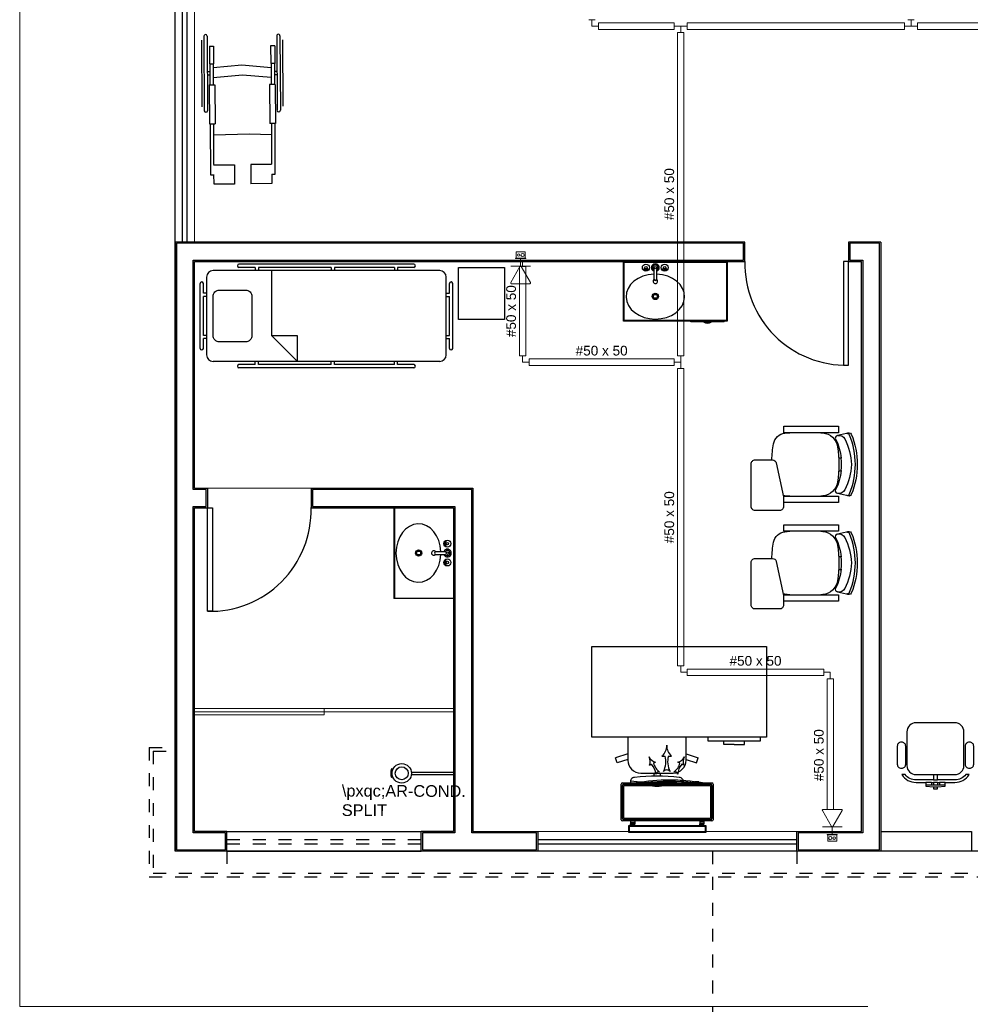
# Model space of a CAD drawing. Header units: feet. Extents: x 0 to 201, y 3 to 56.
# Tile 7 of 26: x 0.24 to 7.59, y 12.76 to 20.37. Entities that reach past the tile are written whole.
import ezdxf

# ---------------------------------------------------------------- set-up
doc = ezdxf.new("R2010")
doc.units = ezdxf.units.FT
doc.header["$LTSCALE"] = 0.1
doc.header["$MEASUREMENT"] = 0
doc.linetypes.add('HIDDEN', pattern=[0.9525, 0.635, -0.3175])
doc.layers.get('0').update_dxf_attribs({"color": 251})
for name, color, linetype, lineweight in [('0.1', 1, 'Continuous', 9), ('02', 2, 'Continuous', 20), ('CE-PT Dados', 7, 'Continuous', 5), ('IFC-Caixa de passagem-Contorno', 44, 'Continuous', 5), ('LO-Condutos', 1, 'Continuous', 5), ('LO-Conexões', 9, 'Continuous', 5), ('LO-Textos conduto', 7, 'Continuous', 5)]:
    doc.layers.add(name, color=color, linetype=linetype, lineweight=lineweight)
for name, color, linetype in [('1', 1, 'Continuous'), ('100_IMPIANTI', 251, 'Continuous'), ('AR-SAN', 1, 'Continuous'), ('JANELA', 3, 'Continuous'), ('MOBILARIO', 8, 'Continuous'), ('parede', 5, 'Continuous'), ('porta', 3, 'Continuous'), ('PROJEÇÃO', 6, 'HIDDEN')]:
    doc.layers.add(name, color=color, linetype=linetype)
doc.styles.add('Arial', font='arial.ttf')

msp = doc.modelspace()

# ---------------------------------------------------------------- linework, layer by layer
at = {"linetype": 'Continuous'}
for p, q in [((1.664, 20.2463), (1.667, 19.6704)), ((1.6891, 20.2464), (1.692, 19.6705)), ((2.2274, 20.2491), (2.2304, 19.6733)), ((2.2524, 20.2493), (2.2554, 19.6734)), ((1.6454, 20.2149), (1.6481, 19.7016)), ((1.7061, 20.1701), (1.7374, 20.1703)), ((1.7061, 20.1701), (1.7068, 20.0331)), ((1.7374, 20.1703), (1.7381, 20.0333)), ((2.2112, 20.1727), (2.1799, 20.1725)), ((2.1799, 20.1725), (2.1806, 20.0356)), ((2.2112, 20.1727), (2.2119, 20.0357)), ((2.2714, 20.2181), (2.274, 19.7048)), ((1.7068, 20.0331), (1.7381, 20.0333)), ((1.7099, 20.0331), (1.7107, 19.8693)), ((1.7349, 20.0333), (1.7358, 19.8694)), ((1.9567, 20.0219), (1.7351, 20.0005)), ((2.1839, 20.0028), (1.9567, 20.0219)), ((2.2119, 20.0357), (2.1806, 20.0356)), ((2.1837, 20.0356), (2.1846, 19.8717)), ((2.2088, 20.0357), (2.2096, 19.8719)), ((1.7102, 19.9711), (1.6905, 19.971)), ((1.7103, 19.946), (1.6906, 19.9459)), ((1.9626, 19.9452), (1.7355, 19.9238)), ((2.1843, 19.9261), (1.9626, 19.9452)), ((2.2288, 19.9737), (2.2091, 19.9736)), ((2.2289, 19.9487), (2.2092, 19.9486)), ((1.7045, 19.8693), (1.7483, 19.8695)), ((1.7045, 19.8693), (1.706, 19.5679)), ((1.7483, 19.8695), (1.7498, 19.5681)), ((2.2159, 19.8719), (2.1721, 19.8717)), ((2.1721, 19.8717), (2.1736, 19.5703)), ((2.2159, 19.8719), (2.2174, 19.5706)), ((1.706, 19.5679), (1.7498, 19.5681)), ((1.7123, 19.568), (1.7143, 19.1745)), ((1.7373, 19.5681), (1.7389, 19.2544)), ((2.2174, 19.5706), (2.1736, 19.5703)), ((2.1861, 19.5704), (2.1878, 19.2567)), ((2.2112, 19.5705), (2.2132, 19.1771)), ((2.0159, 19.4898), (1.7378, 19.482)), ((2.1866, 19.4844), (2.0159, 19.4898)), ((2.1878, 19.2547), (2.0274, 19.2539)), ((1.7389, 19.2524), (1.8993, 19.2533)), ((1.8993, 19.2533), (1.9001, 19.1033)), ((2.0274, 19.2539), (2.0281, 19.104)), ((2.1882, 19.1789), (2.1885, 19.1066)), ((1.7143, 19.1745), (1.7393, 19.1747)), ((1.7393, 19.1766), (1.7397, 19.1043)), ((1.7397, 19.1043), (1.9001, 19.1051)), ((2.1885, 19.1066), (2.0281, 19.1058)), ((2.2132, 19.1771), (2.1882, 19.177))]:
    msp.add_line(p, q, dxfattribs=at)
at = {"color": 251}
for p, q in [((6.5726, 16.9865), (6.5917, 16.9865)), ((6.5726, 16.8864), (6.5917, 16.8864)), ((6.5726, 16.2248), (6.5917, 16.2248)), ((6.5726, 16.1246), (6.5917, 16.1246))]:
    msp.add_line(p, q, dxfattribs=at)
for points in [[(6.5709, 17.2319), (6.5709, 17.1818), (6.1493, 17.1818), (6.1493, 17.2319)], [(6.5709, 16.6911), (6.5709, 16.641), (6.1493, 16.641), (6.1493, 16.6911)], [(6.5709, 16.4702), (6.5709, 16.4201), (6.1493, 16.4201), (6.1493, 16.4702)], [(6.5709, 15.9293), (6.5709, 15.8793), (6.1493, 15.8793), (6.1493, 15.9293)]]:
    msp.add_lwpolyline(points, close=True, dxfattribs=at)
for points in [[(6.0553, 16.9715, -0.036034), (6.0694, 17.0966), (6.0694, 17.0966, -0.328643), (6.156, 17.178), (6.156, 17.178), (6.1951, 17.1818), (6.1951, 17.1818)], [(6.435, 17.1818), (6.4503, 17.1804), (6.4503, 17.1804, -0.340817), (6.5631, 17.0736), (6.5631, 17.0736, -0.07931), (6.5631, 16.7993), (6.5631, 16.7993)], [(6.5917, 16.8888, -0.100785), (6.549, 16.7423), (6.549, 16.7423, 0.49505), (6.5625, 16.7134), (6.5625, 16.7134), (6.6336, 16.6978, 0.365963), (6.6564, 16.7098), (6.6564, 16.7098, 0.095384), (6.7018, 16.9364), (6.7018, 16.9364, 0.095384), (6.6564, 17.163), (6.6564, 17.163, 0.365963), (6.6336, 17.1751), (6.6336, 17.1751), (6.5625, 17.1595, 0.49505), (6.549, 17.1306), (6.549, 17.1306, -0.100785), (6.5917, 16.9841), (6.5917, 16.9841)], [(6.5653, 17.1601, -0.344642), (6.621, 17.1334), (6.621, 17.1334, -0.10805), (6.6712, 16.9364), (6.6712, 16.9364, -0.10805), (6.621, 16.7395), (6.621, 16.7395, -0.344642), (6.5653, 16.7128), (6.5653, 16.7128)], [(6.6354, 17.1754, -0.481357), (6.6703, 17.1697), (6.6703, 17.1697, -0.098103), (6.7156, 16.9364), (6.7156, 16.9364, -0.098103), (6.6703, 16.7031), (6.6703, 16.7031, -0.481357), (6.6354, 16.6975), (6.6354, 16.6975)], [(6.1467, 16.6109, -0.414214), (6.1167, 16.5809), (6.1167, 16.5809), (5.9264, 16.5809, -0.414214), (5.8963, 16.6109), (5.8963, 16.6109), (5.8963, 16.9414, -0.414214), (5.9264, 16.9715), (5.9264, 16.9715), (6.061, 16.9715, -0.354533), (6.0904, 16.9476), (6.0904, 16.9476), (6.1456, 16.6862, -0.052038), (6.1467, 16.6758), (6.1467, 16.6758), (6.1467, 16.6109)], [(6.5631, 16.7993, -0.340817), (6.4503, 16.6924), (6.4503, 16.6924), (6.435, 16.6911), (6.435, 16.6911)], [(6.1951, 16.6911), (6.156, 16.6949), (6.156, 16.6949, -0.032362), (6.1433, 16.6973), (6.1433, 16.6973)], [(6.0553, 16.2098, -0.036034), (6.0694, 16.3349), (6.0694, 16.3349, -0.328643), (6.156, 16.4162), (6.156, 16.4162), (6.1951, 16.4201), (6.1951, 16.4201)], [(6.435, 16.4201), (6.4503, 16.4187), (6.4503, 16.4187, -0.340817), (6.5631, 16.3119), (6.5631, 16.3119, -0.07931), (6.5631, 16.0375), (6.5631, 16.0375)], [(6.5917, 16.1271, -0.100785), (6.549, 15.9806), (6.549, 15.9806, 0.49505), (6.5625, 15.9517), (6.5625, 15.9517), (6.6336, 15.9361, 0.365963), (6.6564, 15.9481), (6.6564, 15.9481, 0.095384), (6.7018, 16.1747), (6.7018, 16.1747, 0.095384), (6.6564, 16.4013), (6.6564, 16.4013, 0.365963), (6.6336, 16.4133), (6.6336, 16.4133), (6.5625, 16.3977, 0.49505), (6.549, 16.3688), (6.549, 16.3688, -0.100785), (6.5917, 16.2223), (6.5917, 16.2223)], [(6.5653, 16.3984, -0.344642), (6.621, 16.3717), (6.621, 16.3717, -0.10805), (6.6712, 16.1747), (6.6712, 16.1747, -0.10805), (6.621, 15.9777), (6.621, 15.9777, -0.344642), (6.5653, 15.951), (6.5653, 15.951)], [(6.6354, 16.4137, -0.481357), (6.6703, 16.408), (6.6703, 16.408, -0.098103), (6.7156, 16.1747), (6.7156, 16.1747, -0.098103), (6.6703, 15.9414), (6.6703, 15.9414, -0.481357), (6.6354, 15.9357), (6.6354, 15.9357)], [(6.1467, 15.8492, -0.414214), (6.1167, 15.8192), (6.1167, 15.8192), (5.9264, 15.8192, -0.414214), (5.8963, 15.8492), (5.8963, 15.8492), (5.8963, 16.1797, -0.414214), (5.9264, 16.2098), (5.9264, 16.2098), (6.061, 16.2098, -0.354533), (6.0904, 16.1859), (6.0904, 16.1859), (6.1456, 15.9244, -0.052038), (6.1467, 15.9141), (6.1467, 15.9141), (6.1467, 15.8492)], [(6.5631, 16.0375, -0.340817), (6.4503, 15.9307), (6.4503, 15.9307), (6.435, 15.9293), (6.435, 15.9293)], [(6.1951, 15.9293), (6.156, 15.9332), (6.156, 15.9332, -0.032362), (6.1433, 15.9355), (6.1433, 15.9355)]]:
    msp.add_lwpolyline(points, format="xyb", dxfattribs=at)
at = {"linetype": 'Continuous'}
for centre, start, end in [((1.6766, 20.2463), 0.29452, 180.29452), ((2.2399, 20.2492), 0.29452, 180.29452), ((1.6795, 19.6704), 180.29452, 0.29452), ((2.2429, 19.6733), 180.29452, 0.29452)]:
    msp.add_arc(centre, 0.0125, start, end, dxfattribs=at)
at = {"color": 251}
for centre in [(6.098, 16.9364), (6.098, 16.1747)]:
    msp.add_arc(centre, 0.496, 354.48987, 5.51013, dxfattribs=at)
at = {"layer": '0.1', "color": 8}
for p, q in [((2.4928, 16.7524), (1.6915, 16.7524)), ((3.5944, 15.0498), (1.5914, 15.0498)), ((3.5944, 15.0248), (1.5914, 15.0248)), ((2.5929, 14.9998), (1.5914, 14.9998)), ((2.5929, 15.0498), (2.5929, 14.9998))]:
    msp.add_line(p, q, dxfattribs=at)
msp.add_lwpolyline([(6.7993, 12.7462), (0.2393, 12.7462), (0.2393, 27.7692)], dxfattribs=at)
at = {"layer": '02', "color": 8}
for p, q in [((1.4412, 18.6553), (1.4412, 20.6584)), ((1.5914, 18.6553), (1.5914, 20.6584)), ((4.2454, 14.0984), (6.2485, 14.0984)), ((4.2454, 13.9481), (6.2485, 13.9481))]:
    msp.add_line(p, q, dxfattribs=at)
at = {"layer": '1', "color": 8}
msp.add_line((3.5944, 15.9011), (3.1337, 15.9011), dxfattribs=at)
for centre, start, end in [((6.6291, 18.4851), 178.5312, 271.4688), ((1.7116, 16.5822), 268.5312, 1.4688)]:
    msp.add_arc(centre, 0.7814, start, end, dxfattribs=at)
at = {"layer": '100_IMPIANTI'}
for p, q in [((5.1107, 14.6113), (5.1262, 14.6195)), ((5.1417, 14.6277), (5.1572, 14.6359)), ((5.2057, 14.682), (5.2308, 14.682)), ((5.2558, 14.682), (5.2808, 14.682)), ((5.3449, 14.6277), (5.3294, 14.6359)), ((5.3758, 14.6113), (5.3604, 14.6195)), ((4.8914, 14.1905), (4.8914, 14.4644)), ((4.9014, 14.4744), (5.5925, 14.4744)), ((4.9115, 14.4644), (5.5825, 14.4644)), ((5.4593, 14.4844), (5.4593, 14.4836)), ((5.4919, 14.4844), (5.4593, 14.4844)), ((5.4919, 14.4844), (5.4919, 14.479)), ((5.6025, 14.4644), (5.6025, 14.1905)), ((4.9014, 14.2005), (4.9014, 14.4544)), ((4.9115, 14.2005), (4.9115, 14.4544)), ((4.9115, 14.4544), (5.5825, 14.4544)), ((5.5825, 14.4544), (5.5825, 14.2005)), ((5.5925, 14.4544), (5.5925, 14.2005)), ((5.5925, 14.1805), (4.9014, 14.1805)), ((5.5825, 14.2005), (4.9115, 14.2005)), ((5.5825, 14.1905), (4.9115, 14.1905)), ((4.9628, 14.1805), (4.9628, 14.1704)), ((4.9628, 14.1704), (4.9954, 14.1704)), ((4.9628, 14.1704), (4.9628, 14.1585)), ((4.9628, 14.1485), (4.9628, 14.1585)), ((4.9954, 14.1585), (4.9628, 14.1585)), ((4.9633, 14.1585), (4.9733, 14.1485)), ((4.9721, 14.1585), (4.9822, 14.1485)), ((4.981, 14.1585), (4.991, 14.1485)), ((4.9898, 14.1585), (4.9954, 14.1529)), ((4.9954, 14.1805), (4.9954, 14.1704)), ((4.9954, 14.1704), (4.9954, 14.1585)), ((4.9954, 14.1485), (4.9954, 14.1585)), ((5.4985, 14.1805), (5.4985, 14.1704)), ((5.5311, 14.1704), (5.4985, 14.1704)), ((5.4985, 14.1704), (5.4985, 14.1585)), ((5.4985, 14.1485), (5.4985, 14.1585)), ((5.5311, 14.1585), (5.4985, 14.1585)), ((5.499, 14.1585), (5.509, 14.1485)), ((5.5078, 14.1585), (5.5179, 14.1485)), ((5.5167, 14.1585), (5.5267, 14.1485)), ((5.5256, 14.1585), (5.5311, 14.1529)), ((5.5311, 14.1805), (5.5311, 14.1704)), ((5.5311, 14.1704), (5.5311, 14.1585)), ((5.5311, 14.1485), (5.5311, 14.1585)), ((5.5474, 14.1434), (4.9465, 14.1434)), ((4.9465, 14.1434), (4.9465, 14.0934)), ((4.9465, 14.0934), (5.5474, 14.0934)), ((5.5424, 14.1384), (4.9515, 14.1384)), ((4.9515, 14.1384), (4.9515, 14.0984)), ((4.9515, 14.0984), (5.5424, 14.0984)), ((4.9628, 14.1501), (4.9644, 14.1485)), ((5.4985, 14.1501), (5.5002, 14.1485)), ((5.5424, 14.0984), (5.5424, 14.1384)), ((5.5474, 14.0934), (5.5474, 14.1434))]:
    msp.add_line(p, q, dxfattribs=at)
for centre, radius, start, end in [((5.1403, 14.7617), 0.1031, 309.41705, 2.30591), ((5.3463, 14.7617), 0.1031, 177.69409, 230.58295), ((5.1716, 14.7067), 0.0722, 205.62342, 258.51228), ((5.0441, 14.6391), 0.0722, 337.34638, 30.23524), ((5.0418, 14.5409), 0.1154, 0.78087, 42.96349), ((5.2542, 14.6535), 0.1154, 192.89518, 235.07779), ((5.0716, 14.6393), 0.1648, 332.85154, 15.03415), ((5.415, 14.6393), 0.1648, 164.96585, 207.14846), ((5.2324, 14.6535), 0.1154, 304.92221, 347.10482), ((5.315, 14.7067), 0.0722, 281.48772, 334.37658), ((5.4448, 14.5409), 0.1154, 137.03651, 179.21913), ((5.4425, 14.6391), 0.0722, 149.76476, 202.65362), ((5.1803, 14.5363), 0.0239, 70.80052, 165.05815), ((5.2433, 14.5408), 0.0342, 42.87119, 137.12881), ((5.3063, 14.5363), 0.0239, 14.94185, 109.19948), ((4.9014, 14.4644), 0.01, 90, 180), ((4.9115, 14.4544), 0.01, 90, 180), ((5.2633, 12.9965), 1.5, 80.15678, 99.84322), ((5.2633, 12.9965), 1.4899, 82.7035, 97.2965), ((5.5825, 14.4544), 0.01, 0, 90), ((5.5925, 14.4644), 0.01, 360, 90), ((4.9014, 14.1905), 0.01, 180, 270), ((4.9115, 14.2005), 0.01, 180, 270), ((5.5825, 14.2005), 0.01, 270, 0), ((5.5925, 14.1905), 0.01, 270, 0)]:
    msp.add_arc(centre, radius, start, end, dxfattribs=at)
at = {"layer": 'AR-SAN', "color": 8}
for p, q in [((4.9097, 18.0444), (4.9097, 18.5051)), ((4.9097, 18.5051), (5.7109, 18.5051)), ((4.9147, 18.0494), (4.9147, 18.5001)), ((4.9147, 18.5001), (5.7059, 18.5001)), ((5.7059, 18.5001), (5.7059, 18.0494)), ((5.7109, 18.5051), (5.7109, 18.0444)), ((5.7109, 18.0444), (4.9097, 18.0444)), ((5.7059, 18.0494), (4.9147, 18.0494)), ((5.4296, 18.0374), (5.4296, 18.0444)), ((5.5267, 18.0374), (5.4296, 18.0374)), ((5.5365, 18.0374), (5.5267, 18.0374)), ((5.5798, 18.0374), (5.5365, 18.0374)), ((5.5896, 18.0374), (5.5798, 18.0374)), ((5.6867, 18.0374), (5.5896, 18.0374)), ((5.6867, 18.0374), (5.6867, 18.0444)), ((3.1337, 16.6022), (3.1337, 15.9011)), ((3.1387, 16.6022), (3.1387, 15.9011))]:
    msp.add_line(p, q, dxfattribs=at)
at = {"layer": 'AR-SAN', "color": 8, "ltscale": 0.02}
for p, q in [((3.1248, 14.5786), (3.1155, 14.5825)), ((3.2674, 14.5591), (3.5944, 14.5591)), ((3.2674, 14.539), (3.5944, 14.539)), ((3.5944, 14.5591), (3.5944, 14.539)), ((3.1248, 14.5196), (3.1155, 14.5156))]:
    msp.add_line(p, q, dxfattribs=at)
for radius in [0.0751, 0.0501]:
    msp.add_circle((3.1938, 14.5491), radius, dxfattribs=at)
at = {"layer": 'AR-SAN', "color": 8}
for radius, start, end in [(0.0543, 234.65024, 305.34976), (0.0493, 243.95602, 296.04398)]:
    msp.add_arc((5.5581, 18.0817), radius, start, end, dxfattribs=at)
at = {"layer": 'AR-SAN', "color": 8, "ltscale": 0.02}
msp.add_arc((3.1938, 14.5491), 0.0851, 156.8782, 203.1218, dxfattribs=at)
at = {"layer": 'CE-PT Dados', "color": 3}
for p, q in [((4.1133, 18.468), (4.1133, 18.5283)), ((4.0373, 18.3424), (4.1081, 18.465)), ((4.1133, 18.468), (4.0377, 18.468)), ((4.1133, 18.468), (4.1889, 18.468)), ((4.1185, 18.465), (4.1893, 18.3423)), ((4.1841, 18.3333), (4.0425, 18.3334)), ((6.5178, 14.1385), (6.447, 14.2612)), ((6.4522, 14.2702), (6.5938, 14.2701)), ((6.599, 14.2611), (6.5282, 14.1385)), ((6.523, 14.1355), (6.4474, 14.1355)), ((6.523, 14.1355), (6.523, 14.0752)), ((6.523, 14.1355), (6.5986, 14.1355))]:
    msp.add_line(p, q, dxfattribs=at)
for points in [[(4.1185, 18.465), (4.1181, 18.4656), (4.1176, 18.4661), (4.1171, 18.4666), (4.1166, 18.467), (4.116, 18.4674), (4.1153, 18.4676), (4.1147, 18.4678), (4.114, 18.468), (4.1133, 18.468), (4.1126, 18.468), (4.1119, 18.4678), (4.1112, 18.4676), (4.1106, 18.4674), (4.11, 18.467), (4.1094, 18.4666), (4.1089, 18.4661), (4.1085, 18.4656), (4.1081, 18.465)], [(4.0373, 18.3424), (4.037, 18.3418), (4.0367, 18.3411), (4.0366, 18.3404), (4.0365, 18.3397), (4.0365, 18.339), (4.0366, 18.3383), (4.0367, 18.3377), (4.037, 18.337), (4.0373, 18.3364), (4.0377, 18.3358), (4.0381, 18.3353), (4.0386, 18.3348), (4.0392, 18.3344), (4.0398, 18.334), (4.0404, 18.3337), (4.0411, 18.3335), (4.0418, 18.3334), (4.0425, 18.3334)], [(4.1841, 18.3333), (4.1848, 18.3333), (4.1855, 18.3335), (4.1862, 18.3337), (4.1868, 18.3339), (4.1874, 18.3343), (4.188, 18.3347), (4.1885, 18.3352), (4.1889, 18.3357), (4.1893, 18.3363), (4.1896, 18.3369), (4.1899, 18.3376), (4.19, 18.3383), (4.1901, 18.339), (4.1901, 18.3397), (4.19, 18.3403), (4.1899, 18.341), (4.1896, 18.3417), (4.1893, 18.3423)], [(6.4522, 14.2702), (6.4515, 14.2701), (6.4508, 14.27), (6.4502, 14.2698), (6.4495, 14.2695), (6.4489, 14.2692), (6.4484, 14.2688), (6.4478, 14.2683), (6.4474, 14.2678), (6.447, 14.2672), (6.4467, 14.2665), (6.4465, 14.2659), (6.4463, 14.2652), (6.4462, 14.2645), (6.4462, 14.2638), (6.4463, 14.2631), (6.4465, 14.2625), (6.4467, 14.2618), (6.447, 14.2612)], [(6.599, 14.2611), (6.5993, 14.2617), (6.5996, 14.2624), (6.5997, 14.2631), (6.5998, 14.2638), (6.5998, 14.2645), (6.5997, 14.2651), (6.5996, 14.2658), (6.5993, 14.2665), (6.599, 14.2671), (6.5986, 14.2677), (6.5982, 14.2682), (6.5977, 14.2687), (6.5971, 14.2691), (6.5965, 14.2695), (6.5959, 14.2697), (6.5952, 14.2699), (6.5945, 14.2701), (6.5938, 14.2701)], [(6.5178, 14.1385), (6.5182, 14.1379), (6.5187, 14.1374), (6.5192, 14.1369), (6.5197, 14.1365), (6.5203, 14.1361), (6.521, 14.1358), (6.5217, 14.1356), (6.5223, 14.1355), (6.523, 14.1355), (6.5237, 14.1355), (6.5244, 14.1356), (6.5251, 14.1358), (6.5257, 14.1361), (6.5263, 14.1365), (6.5269, 14.1369), (6.5274, 14.1374), (6.5279, 14.1379), (6.5282, 14.1385)]]:
    msp.add_lwpolyline(points, dxfattribs=at)
at = {"layer": 'Defpoints', "color": 8}
msp.add_lwpolyline([(1.4412, 39.7877), (14.9918, 39.7877), (14.9918, 28.3702), (9.0528, 28.3702), (9.0528, 25.3656), (33.0194, 25.3656), (33.0191, 13.948), (1.4412, 13.948), (1.4412, 25.3656), (6.7493, 25.3656), (6.7493, 28.3702), (1.4412, 28.3702)], close=True, dxfattribs=at)
at = {"layer": 'IFC-Caixa de passagem-Contorno', "color": 4}
for p, q in [((4.0783, 18.5313), (4.0783, 18.5788)), ((4.0783, 18.5788), (4.1483, 18.5788)), ((4.1483, 18.5313), (4.1483, 18.5788)), ((4.0743, 18.5313), (4.1523, 18.5313)), ((4.0743, 18.5283), (4.0743, 18.5313)), ((4.0743, 18.5283), (4.1523, 18.5283)), ((4.1523, 18.5283), (4.1523, 18.5313)), ((6.562, 14.0752), (6.484, 14.0752)), ((6.484, 14.0752), (6.484, 14.0722)), ((6.562, 14.0722), (6.484, 14.0722)), ((6.488, 14.0722), (6.488, 14.0247)), ((6.558, 14.0247), (6.488, 14.0247)), ((6.558, 14.0722), (6.558, 14.0247)), ((6.562, 14.0752), (6.562, 14.0722))]:
    msp.add_line(p, q, dxfattribs=at)
for centre, radius in [((4.0983, 18.5551), 0.00995), ((4.1283, 18.5551), 0.0125), ((6.508, 14.0484), 0.0125), ((6.538, 14.0484), 0.00995)]:
    msp.add_circle(centre, radius, dxfattribs=at)
at = {"layer": 'JANELA', "color": 8}
for points in [[(1.5814, 18.5151), (5.8379, 18.5151), (5.8379, 18.6453), (1.4512, 18.6453), (1.4512, 13.9582), (1.8318, 13.9582), (1.8318, 14.0884), (1.5814, 14.0884), (1.5814, 16.6122), (1.6815, 16.6122), (1.6815, 16.7424), (1.5814, 16.7424)], [(6.8895, 18.6453), (6.6591, 18.6453), (6.6591, 18.5151), (6.7593, 18.5151), (6.7593, 14.0884), (6.2585, 14.0884), (6.2585, 13.9582), (6.8895, 13.9582)], [(3.7347, 16.7424), (2.5028, 16.7424), (2.5028, 16.6122), (3.6045, 16.6122), (3.6045, 14.0884), (3.3541, 14.0884), (3.3541, 13.9582), (4.2354, 13.9582), (4.2354, 14.0884), (3.7347, 14.0884)]]:
    msp.add_lwpolyline(points, close=True, dxfattribs=at)
at = {"layer": 'LO-Condutos', "linetype": 'Continuous'}
for p, q in [((4.7146, 20.3488), (5.3013, 20.3488)), ((7.0824, 20.3488), (5.4013, 20.3488)), ((12.1184, 20.3488), (7.1824, 20.3488)), ((4.7146, 20.2988), (5.3013, 20.2988)), ((5.3263, 20.2738), (5.3263, 17.7769)), ((5.3763, 20.2738), (5.3763, 17.7769)), ((7.0824, 20.2988), (5.4013, 20.2988)), ((12.1184, 20.2988), (7.1824, 20.2988)), ((4.1033, 17.7769), (4.1033, 18.4651)), ((4.1533, 17.7769), (4.1533, 18.4651)), ((5.3013, 17.7519), (4.1783, 17.7519)), ((5.3013, 17.7019), (4.1783, 17.7019)), ((5.3263, 15.3795), (5.3263, 17.6769)), ((5.3763, 15.3795), (5.3763, 17.6769)), ((6.4581, 15.3545), (5.4013, 15.3545)), ((6.4581, 15.3045), (5.4013, 15.3045)), ((6.483, 14.2702), (6.483, 15.2795)), ((6.533, 14.2701), (6.533, 15.2795))]:
    msp.add_line(p, q, dxfattribs=at)
at = {"layer": 'LO-Conexões', "color": 3}
for p, q in [((4.6396, 20.3738), (4.6896, 20.3738)), ((4.6646, 20.3238), (4.6646, 20.3738)), ((4.6646, 20.3238), (4.7146, 20.3238)), ((4.7146, 20.3488), (4.7146, 20.2988)), ((5.3013, 20.2988), (5.3013, 20.3488)), ((5.3513, 20.3238), (5.3013, 20.3238)), ((5.3513, 20.3238), (5.3513, 20.2738)), ((5.3513, 20.3238), (5.4013, 20.3238)), ((5.4013, 20.3488), (5.4013, 20.2988)), ((7.0824, 20.2988), (7.0824, 20.3488)), ((7.1324, 20.3238), (7.0824, 20.3238)), ((7.1074, 20.3738), (7.1574, 20.3738)), ((7.1324, 20.3238), (7.1324, 20.3738)), ((7.1324, 20.3238), (7.1824, 20.3238)), ((7.1824, 20.3488), (7.1824, 20.2988)), ((5.3763, 20.2738), (5.3263, 20.2738)), ((4.1283, 18.5151), (4.1283, 18.4651)), ((4.1533, 18.4651), (4.1033, 18.4651)), ((4.1033, 17.7769), (4.1533, 17.7769)), ((4.1283, 17.7269), (4.1283, 17.7769)), ((4.1783, 17.7519), (4.1783, 17.7019)), ((5.3013, 17.7019), (5.3013, 17.7519)), ((5.3263, 17.7769), (5.3763, 17.7769)), ((5.3513, 17.7269), (5.3513, 17.7769)), ((4.1283, 17.7269), (4.1783, 17.7269)), ((5.3513, 17.7269), (5.3013, 17.7269)), ((5.3763, 17.6769), (5.3263, 17.6769)), ((5.3513, 17.7269), (5.3513, 17.6769)), ((5.3263, 15.3795), (5.3763, 15.3795)), ((5.3513, 15.3295), (5.3513, 15.3795)), ((5.3513, 15.3295), (5.4013, 15.3295)), ((5.4013, 15.3545), (5.4013, 15.3045)), ((6.458, 15.3045), (6.458, 15.3545)), ((6.508, 15.3295), (6.458, 15.3295)), ((6.508, 15.3295), (6.508, 15.2795)), ((6.533, 15.2795), (6.483, 15.2795))]:
    msp.add_line(p, q, dxfattribs=at)
at = {"layer": 'MOBILARIO', "color": 8}
for p, q in [((3.4877, 18.4343), (1.735, 18.4343)), ((3.2874, 18.4844), (1.9353, 18.4844)), ((2.0605, 18.4594), (1.9353, 18.4594)), ((2.0605, 18.4594), (2.0605, 18.4343)), ((2.6489, 18.4594), (2.0856, 18.4594)), ((2.0856, 18.4594), (2.0856, 18.4343)), ((2.1857, 18.4343), (2.1857, 17.9336)), ((2.6489, 18.4594), (2.6489, 18.4343)), ((3.1372, 18.4594), (2.674, 18.4594)), ((2.674, 18.4594), (2.674, 18.4343)), ((3.1372, 18.4594), (3.1372, 18.4343)), ((3.2874, 18.4594), (3.1622, 18.4594)), ((3.1622, 18.4594), (3.1622, 18.4343)), ((1.6849, 18.3843), (1.6849, 17.7833)), ((3.5378, 17.7833), (3.5378, 18.3843)), ((1.6349, 17.8334), (1.6349, 18.3342)), ((1.6599, 18.2591), (1.6599, 18.3342)), ((3.5628, 18.2591), (3.5628, 18.3342)), ((3.5878, 17.8334), (3.5878, 18.3342)), ((1.6849, 18.2591), (1.6599, 18.2591)), ((1.6599, 17.9336), (1.6599, 18.234)), ((1.6849, 18.234), (1.6599, 18.234)), ((3.5378, 18.2591), (3.5628, 18.2591)), ((3.5378, 18.234), (3.5628, 18.234)), ((3.5628, 17.9336), (3.5628, 18.234)), ((1.6849, 17.9336), (1.6599, 17.9336)), ((1.6599, 17.8334), (1.6599, 17.9085)), ((1.6849, 17.9085), (1.6599, 17.9085)), ((2.1857, 17.9336), (2.386, 17.7333)), ((2.1857, 17.9336), (2.386, 17.9336)), ((2.386, 17.9336), (2.386, 17.7333)), ((3.5378, 17.9336), (3.5628, 17.9336)), ((3.5378, 17.9085), (3.5628, 17.9085)), ((3.5628, 17.8334), (3.5628, 17.9085)), ((1.735, 17.7333), (3.4877, 17.7333)), ((2.0605, 17.7082), (2.0605, 17.7333)), ((2.0856, 17.7082), (2.0856, 17.7333)), ((2.6489, 17.7082), (2.6489, 17.7333)), ((2.674, 17.7082), (2.674, 17.7333)), ((3.1372, 17.7082), (3.1372, 17.7333)), ((3.1622, 17.7082), (3.1622, 17.7333)), ((2.0605, 17.7082), (1.9353, 17.7082)), ((3.2874, 17.6832), (1.9353, 17.6832)), ((2.6489, 17.7082), (2.0856, 17.7082)), ((3.1372, 17.7082), (2.674, 17.7082)), ((3.2874, 17.7082), (3.1622, 17.7082)), ((4.942, 14.8275), (4.942, 14.6506)), ((5.3927, 14.6506), (5.3927, 14.8275)), ((5.5644, 14.7975), (5.5644, 14.8275)), ((5.965, 14.7975), (5.5644, 14.7975)), ((5.6846, 14.7725), (5.6846, 14.7975)), ((5.7647, 14.7725), (5.6846, 14.7725)), ((5.7647, 14.7725), (5.8449, 14.7725)), ((5.8449, 14.7725), (5.8449, 14.7975)), ((5.965, 14.8275), (5.965, 14.7975)), ((4.942, 14.6986), (4.8479, 14.668)), ((5.3927, 14.6986), (5.4868, 14.668)), ((4.8603, 14.6299), (4.8479, 14.668)), ((4.942, 14.6565), (4.8603, 14.6299)), ((5.3927, 14.6565), (5.4744, 14.6299)), ((5.4729, 14.6304), (5.4853, 14.6685)), ((5.0422, 14.5504), (5.2925, 14.5504)), ((5.1423, 14.5504), (5.1423, 14.5263)), ((5.1924, 14.5504), (5.1924, 14.5263)), ((5.1323, 14.462), (5.1323, 14.4512)), ((5.2024, 14.462), (5.2024, 14.4512)), ((7.2912, 14.4787), (7.2912, 14.4587)), ((7.2912, 14.4787), (7.3062, 14.4787)), ((7.3062, 14.4787), (7.3062, 14.4587)), ((7.3362, 14.4787), (7.3362, 14.4587)), ((7.3362, 14.4787), (7.3513, 14.4787)), ((7.3513, 14.4787), (7.3513, 14.4587)), ((7.2912, 14.4587), (7.3062, 14.4587)), ((7.3062, 14.4437), (7.3362, 14.4437))]:
    msp.add_line(p, q, dxfattribs=at)
at = {"layer": 'MOBILARIO', "color": 8, "linetype": 'Continuous'}
for p, q in [((5.0797, 18.4478), (5.0797, 18.4423)), ((5.0797, 18.4478), (5.0797, 18.4423)), ((5.0847, 18.4477), (5.0847, 18.4423)), ((5.0847, 18.4477), (5.0847, 18.4423)), ((5.1448, 18.3672), (5.1448, 18.4401)), ((5.1448, 18.3672), (5.1448, 18.4401)), ((5.1648, 18.44), (5.1648, 18.3672)), ((5.1648, 18.44), (5.1648, 18.3672)), ((5.2249, 18.4478), (5.2249, 18.4423)), ((5.2249, 18.4478), (5.2249, 18.4423)), ((5.2299, 18.4477), (5.2299, 18.4423)), ((5.2299, 18.4477), (5.2299, 18.4423)), ((3.537, 16.3266), (3.5317, 16.3266)), ((3.537, 16.3266), (3.5317, 16.3266)), ((3.5371, 16.3216), (3.5317, 16.3216)), ((3.5371, 16.3216), (3.5317, 16.3216)), ((3.5294, 16.2615), (3.4566, 16.2615)), ((3.5294, 16.2615), (3.4566, 16.2615)), ((3.4566, 16.2415), (3.5294, 16.2415)), ((3.4566, 16.2415), (3.5294, 16.2415)), ((3.537, 16.1814), (3.5317, 16.1814)), ((3.537, 16.1814), (3.5317, 16.1814)), ((3.5371, 16.1764), (3.5317, 16.1764)), ((3.5371, 16.1764), (3.5317, 16.1764))]:
    msp.add_line(p, q, dxfattribs=at)
at = {"layer": 'MOBILARIO'}
for points in [[(3.9894, 18.0555), (3.6335, 18.0555), (3.6335, 18.4584), (3.9894, 18.4584)], [(4.6631, 15.5286), (6.0151, 15.5286), (6.0151, 14.8275), (4.6631, 14.8275)]]:
    msp.add_lwpolyline(points, close=True, dxfattribs=at)
for points in [[(1.7851, 18.2841), (1.9854, 18.2841, -0.414214), (2.0355, 18.234), (2.0355, 18.234), (2.0355, 17.9336, -0.414214), (1.9854, 17.8835), (1.9854, 17.8835), (1.7851, 17.8835, -0.414214), (1.735, 17.9336), (1.735, 17.9336), (1.735, 18.234, -0.414214), (1.7851, 18.2841), (1.7851, 18.2841)], [(7.3362, 14.5388), (7.4714, 14.5388, 0.414214), (7.5415, 14.6089), (7.5415, 14.6089), (7.5415, 14.8693, 0.414214), (7.4714, 14.9394), (7.4714, 14.9394), (7.171, 14.9394, 0.414214), (7.1009, 14.8693), (7.1009, 14.8693), (7.1009, 14.6089, 0.414214), (7.171, 14.5388), (7.171, 14.5388), (7.3062, 14.5388), (7.3062, 14.4987), (7.171, 14.4987, -0.223888), (7.086, 14.5388), (7.086, 14.5388), (7.0613, 14.5388, 0.255924), (7.171, 14.4787), (7.171, 14.4787), (7.2461, 14.4787), (7.2461, 14.4487), (7.3062, 14.4437), (7.3062, 14.4286), (7.3362, 14.4286), (7.3362, 14.4437), (7.3963, 14.4487), (7.3963, 14.4787), (7.4714, 14.4787, 0.255924), (7.5812, 14.5388), (7.5812, 14.5388), (7.5564, 14.5388, -0.223888), (7.4714, 14.4987), (7.4714, 14.4987), (7.3362, 14.4987), (7.3362, 14.5388)], [(7.0909, 14.6189), (7.0909, 14.7591, 0.414214), (7.0608, 14.7892), (7.0608, 14.7892), (7.0558, 14.7892, 0.414214), (7.0258, 14.7591), (7.0258, 14.7591), (7.0258, 14.6189, 0.414214), (7.0558, 14.5889), (7.0558, 14.5889), (7.0608, 14.5889, 0.414214), (7.0909, 14.6189), (7.0909, 14.6189)], [(7.5816, 14.5889), (7.5866, 14.5889, 0.414214), (7.6167, 14.6189), (7.6167, 14.6189), (7.6167, 14.7591, 0.414214), (7.5866, 14.7892), (7.5866, 14.7892), (7.5816, 14.7892, 0.414214), (7.5516, 14.7591), (7.5516, 14.7591), (7.5516, 14.6189, 0.414214), (7.5816, 14.5889), (7.5816, 14.5889)]]:
    msp.add_lwpolyline(points, format="xyb", dxfattribs=at)
for points in [[(7.3062, 14.5388), (7.3362, 14.5388)], [(7.2912, 14.4787), (7.2461, 14.4787)], [(7.3062, 14.4987), (7.3362, 14.4987)], [(7.3362, 14.4787), (7.3062, 14.4787)], [(7.3963, 14.4787), (7.3513, 14.4787)], [(7.2461, 14.4587), (7.2912, 14.4587)], [(7.3062, 14.4587), (7.3362, 14.4587)], [(7.3362, 14.4587), (7.3513, 14.4587)], [(7.3513, 14.4587), (7.3963, 14.4587)]]:
    msp.add_lwpolyline(points, dxfattribs=at)
at = {"layer": 'MOBILARIO', "color": 8, "linetype": 'Continuous'}
for centre, radius in [((5.0822, 18.4573), 0.0275), ((5.0822, 18.4573), 0.0275), ((5.0822, 18.4573), 0.01), ((5.0822, 18.4573), 0.01), ((5.0822, 18.4373), 0.0056), ((5.0822, 18.4373), 0.0056), ((5.1548, 18.4573), 0.01), ((5.1548, 18.4573), 0.01), ((5.2274, 18.4573), 0.0275), ((5.2274, 18.4573), 0.0275), ((5.2274, 18.4573), 0.01), ((5.2274, 18.4573), 0.01), ((5.2274, 18.4373), 0.0056), ((5.2274, 18.4373), 0.0056), ((5.1549, 18.2352), 0.025), ((5.1549, 18.2352), 0.015), ((3.5467, 16.3241), 0.0275), ((3.5467, 16.3241), 0.0275), ((3.5267, 16.3241), 0.0056), ((3.5267, 16.3241), 0.0056), ((3.5467, 16.3241), 0.01), ((3.5467, 16.3241), 0.01), ((3.3246, 16.2517), 0.025), ((3.3246, 16.2517), 0.015), ((3.5467, 16.2515), 0.01), ((3.5467, 16.2515), 0.01), ((3.5467, 16.1789), 0.0275), ((3.5467, 16.1789), 0.0275), ((3.5267, 16.1789), 0.0056), ((3.5267, 16.1789), 0.0056), ((3.5467, 16.1789), 0.01), ((3.5467, 16.1789), 0.01)]:
    msp.add_circle(centre, radius, dxfattribs=at)
at = {"layer": 'MOBILARIO', "color": 8}
for centre, radius, start, end in [((1.735, 18.3843), 0.0501, 90, 180), ((1.9353, 18.4719), 0.0125, 90, 270), ((3.2874, 18.4719), 0.0125, 270, 90), ((3.4877, 18.3843), 0.0501, 0, 90), ((1.6474, 18.3342), 0.0125, 0, 180), ((3.5753, 18.3342), 0.0125, 0, 180), ((1.6474, 17.8334), 0.0125, 180, 0), ((3.5753, 17.8334), 0.0125, 180, 0), ((1.735, 17.7833), 0.0501, 180, 270), ((3.4877, 17.7833), 0.0501, 270, 0), ((1.9353, 17.6957), 0.0125, 90, 270), ((3.2874, 17.6957), 0.0125, 270, 90), ((5.0422, 14.6506), 0.1002, 180, 270), ((5.2925, 14.6506), 0.1002, 270, 0), ((4.9965, 14.4826), 0.0349, 93.438, 189.17121), ((5.1674, 15.8876), 1.4105, 261.63017, 278.36983), ((5.1674, 15.8725), 1.4105, 261.63017, 278.36983), ((5.1674, 12.8528), 1.6737, 84.06971, 95.93029), ((5.3382, 14.4826), 0.0349, 350.82879, 86.562), ((5.1674, 16.302), 1.8512, 268.91498, 271.08502)]:
    msp.add_arc(centre, radius, start, end, dxfattribs=at)
at = {"layer": 'MOBILARIO', "color": 8, "linetype": 'Continuous'}
for centre, radius, start, end in [((5.0822, 18.4573), 0.02, 195.7907, 254.7593), ((5.0822, 18.4573), 0.02, 195.7907, 254.7593), ((5.0822, 18.4573), 0.02, 285.9211, 343.5587), ((5.0822, 18.4573), 0.02, 285.9211, 343.5587), ((5.1548, 18.4573), 0.03, 289.6397, 250.3486), ((5.1548, 18.4573), 0.03, 289.6397, 250.3486), ((5.1548, 18.4573), 0.02, 300.2446, 239.6569), ((5.1548, 18.4573), 0.02, 300.2446, 239.6569), ((5.2274, 18.4573), 0.02, 195.9116, 253.88), ((5.2274, 18.4573), 0.02, 195.9116, 253.88), ((5.2274, 18.4573), 0.02, 286.0953, 343.7658), ((5.2274, 18.4573), 0.02, 286.0953, 343.7658), ((5.155, 18.3525), 0.0175, 125.79671, 56.13461), ((5.155, 18.3525), 0.0175, 125.79671, 56.13461), ((5.1548, 18.3672), 0.01, 180, 0), ((5.1548, 18.3672), 0.01, 180, 0), ((3.5467, 16.3241), 0.02, 106.2342, 163.9047), ((3.5467, 16.3241), 0.02, 106.2342, 163.9047), ((3.5467, 16.3241), 0.02, 196.12, 254.0884), ((3.5467, 16.3241), 0.02, 196.12, 254.0884), ((3.4419, 16.2517), 0.0175, 33.86539, 324.20329), ((3.4419, 16.2517), 0.0175, 33.86539, 324.20329), ((3.4566, 16.2515), 0.01, 90, 270), ((3.4566, 16.2515), 0.01, 90, 270), ((3.5467, 16.2515), 0.03, 199.6514, 160.3603), ((3.5467, 16.2515), 0.03, 199.6514, 160.3603), ((3.5467, 16.2515), 0.02, 210.3431, 149.7554), ((3.5467, 16.2515), 0.02, 210.3431, 149.7554), ((3.5467, 16.1789), 0.02, 106.4413, 164.0789), ((3.5467, 16.1789), 0.02, 106.4413, 164.0789), ((3.5467, 16.1789), 0.02, 195.2407, 254.2093), ((3.5467, 16.1789), 0.02, 195.2407, 254.2093)]:
    msp.add_arc(centre, radius, start, end, dxfattribs=at)
for centre, major_axis, start_param, end_param in [((5.1545, 18.2337), (-0.226, 0), 4.755602, 10.950133), ((3.323, 16.2512), (0, -0.226), 1.616237, 7.810769)]:
    msp.add_ellipse(centre, major_axis=major_axis, ratio=0.76869, start_param=start_param, end_param=end_param, dxfattribs=at)
at = {"layer": 'parede', "color": 8}
for p, q in [((5.8479, 18.6553), (1.4412, 18.6553)), ((5.8479, 18.5051), (5.8479, 18.6553)), ((6.8995, 18.6553), (6.6491, 18.6553)), ((6.6491, 18.6553), (6.6491, 18.5051)), ((1.5914, 18.5051), (5.8479, 18.5051)), ((6.6491, 18.5051), (6.7493, 18.5051)), ((1.6915, 16.7524), (1.6915, 16.6022)), ((3.3441, 13.9481), (3.3441, 14.0984))]:
    msp.add_line(p, q, dxfattribs=at)
for points in [[(1.4412, 18.6553), (1.4412, 13.9481)], [(6.8995, 18.6553), (6.8995, 13.9481), (6.2485, 13.9481)], [(1.5914, 16.7524), (1.5914, 18.5051)], [(6.2485, 13.9481), (6.2485, 14.0984), (6.7493, 14.0984), (6.7493, 18.5051)], [(1.5914, 16.7524), (1.6915, 16.7524)], [(2.4928, 16.7524), (3.7447, 16.7524), (3.7447, 14.0984), (4.2454, 14.0984), (4.2454, 13.9481), (3.3441, 13.9481)], [(2.4928, 16.7524), (2.4928, 16.6022)], [(1.8418, 14.0984), (1.5914, 14.0984), (1.5914, 16.6022)], [(1.5914, 16.6022), (1.6915, 16.6022)], [(2.4928, 16.6022), (3.5944, 16.6022), (3.5944, 14.0984), (3.3441, 14.0984)], [(1.8418, 13.9481), (1.8418, 14.0984)], [(6.8993, 14.0984), (7.6003, 14.0984), (7.6003, 13.9481), (6.8993, 13.9481)], [(1.8418, 13.9481), (1.4412, 13.9481)]]:
    msp.add_lwpolyline(points, dxfattribs=at)
at = {"layer": 'porta', "color": 8}
for p, q in [((1.4962, 20.6584), (1.4962, 18.6553)), ((1.5313, 20.6584), (1.5313, 18.6553)), ((1.8418, 14.0984), (3.3441, 14.0984)), ((4.2454, 14.0383), (6.2485, 14.0383)), ((4.2454, 14.0032), (6.2485, 14.0032)), ((1.8418, 13.9481), (3.3441, 13.9481))]:
    msp.add_line(p, q, dxfattribs=at)
for points in [[(6.6491, 17.7039), (6.6491, 18.5051), (6.609, 18.5051), (6.609, 17.7039)], [(1.6915, 15.801), (1.6915, 16.6022), (1.7316, 16.6022), (1.7316, 15.801)]]:
    msp.add_lwpolyline(points, close=True, dxfattribs=at)
at = {"layer": 'PROJEÇÃO', "color": 8, "ltscale": 0.7}
for p, q in [((1.8418, 14.0383), (3.3441, 14.0383)), ((1.8418, 14.0032), (3.3441, 14.0032)), ((1.8418, 13.9481), (1.8418, 13.7477)), ((6.2485, 13.9481), (6.2485, 13.7477))]:
    msp.add_line(p, q, dxfattribs=at)
for points in [[(1.2408, 14.7493), (1.4412, 14.7493)], [(1.2408, 14.7493), (1.2408, 13.7477), (33.2197, 13.7477), (33.2197, 14.7493), (33.0194, 14.7493)], [(1.2709, 14.7192), (1.2709, 13.7778), (33.1896, 13.7778), (33.1896, 14.7192), (33.0194, 14.7192)], [(1.2709, 14.7192), (1.4412, 14.7192)], [(5.5975, 13.948), (5.5975, 7.0375), (6.7993, 7.0375)]]:
    msp.add_lwpolyline(points, dxfattribs=at)

# ---------------------------------------------------------------- texts
at = {"layer": '100_IMPIANTI', "insert": (2.7311, 14.4597), "char_height": 0.090138, "width": 5.059663, "attachment_point": 1, "rotation": 359.80031, "style": 'Arial'}
msp.add_mtext('\\\\pxqc;AR-COND.\\PSPLIT', dxfattribs=at)
at = {"layer": 'LO-Textos conduto', "char_height": 0.075, "width": 0.803735, "attachment_point": 8, "rotation": 90.00021, "line_spacing_factor": 0.6, "style": 'Arial'}
for insert in [(5.3011, 19.0254), (4.078, 18.121), (5.3011, 16.5282), (6.4578, 14.689)]:
    msp.add_mtext('#50 x 50', dxfattribs=dict(at, insert=insert))
at = {"layer": 'LO-Textos conduto', "char_height": 0.075, "width": 0.803735, "attachment_point": 8, "line_spacing_factor": 0.6, "style": 'Arial'}
for insert in [(4.7398, 17.7772), (5.9297, 15.3798)]:
    msp.add_mtext('#50 x 50', dxfattribs=dict(at, insert=insert))

doc.saveas('drawing.dxf')
